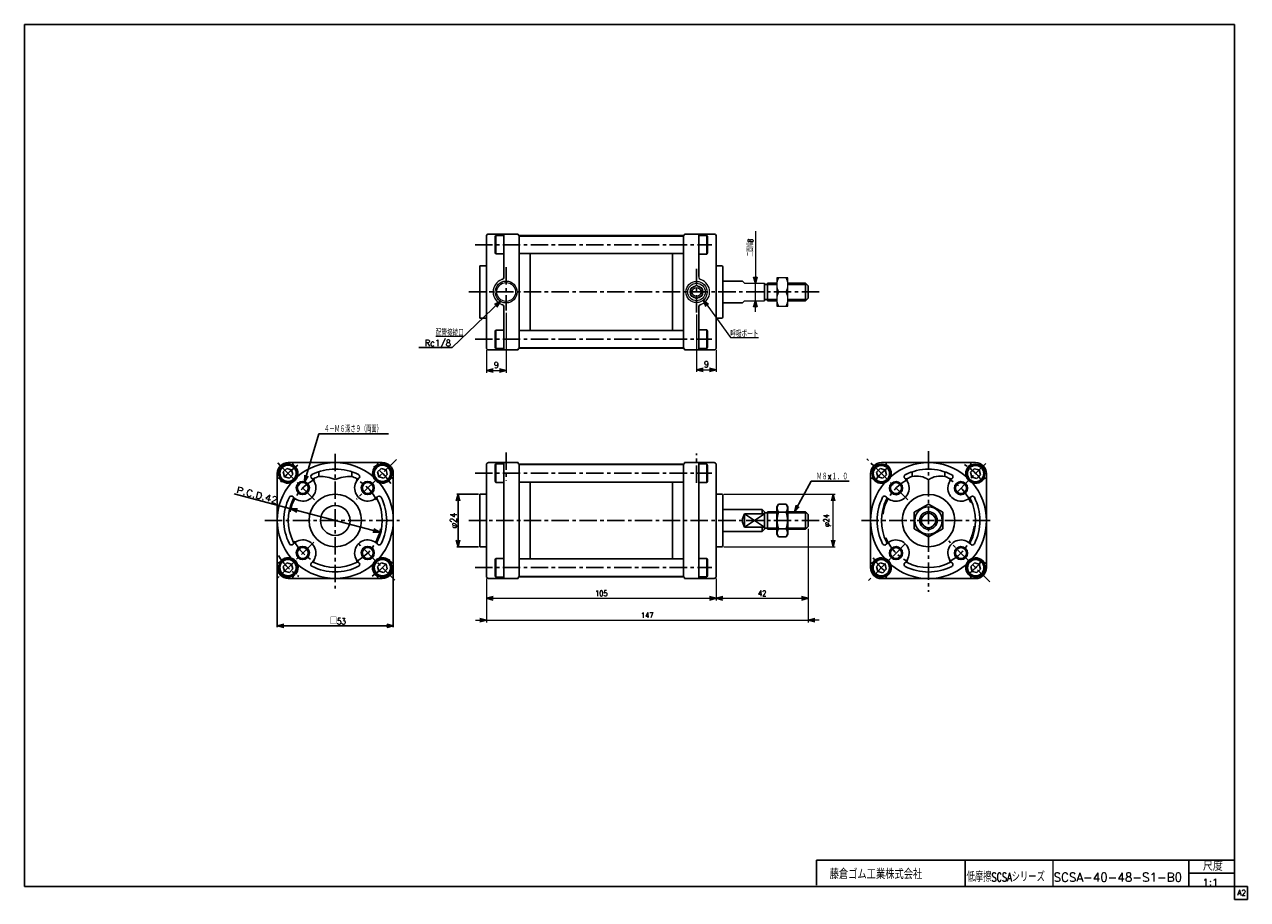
# Model space of a CAD drawing. Header units: millimetres. Extents: x -272 to 287, y -200 to 200.
import ezdxf
from ezdxf.enums import TextEntityAlignment as Align

# ---------------------------------------------------------------- set-up
doc = ezdxf.new("R2010")
doc.units = ezdxf.units.MM
doc.header["$LTSCALE"] = 0.25
doc.linetypes.add('CENTER', pattern=[50.8, 31.75, -6.35, 6.35, -6.35])
for name, color, linetype in [('Layer0001', 7, 'Continuous'), ('Layer0016', 7, 'Continuous'), ('ZUWAKU', 7, 'Continuous')]:
    doc.layers.add(name, color=color, linetype=linetype)
doc.styles.add('FdaStyle0', font='txt.shx', dxfattribs={"width": 0.8, "bigfont": 'bigfont'})
doc.dimstyles.new('DaDimRotatedStyle', dxfattribs={"dimtxt": 2.5, "dimasz": 3.000002, "dimexe": 1, "dimexo": 1, "dimgap": 1, "dimtad": 3, "dimdsep": 46, "dimtxsty": 'FdaStyle0', "dimblk1": 'OPEN30', "dimblk2": 'OPEN30', "dimsah": 1, "dimcen": 0.09, "dimclrd": 4, "dimclre": 4, "dimclrt": 4, "dimadec": 0, "dimazin": 2, "dimtfac": 1, "dimtdec": 4, "dimtmove": 0, "dimatfit": 0, "dimfxl": 1, "dimarcsym": 0})

# ---------------------------------------------------------------- blocks, each defined once
blk = doc.blocks.new('_OPEN30')
at = {"color": 0, "linetype": 'ByBlock', "lineweight": -2}
for p, q in [((-1, 0.267949), (0, 0)), ((0, 0), (-1, -0.267949)), ((0, 0), (-1, 0))]:
    blk.add_line(p, q, dxfattribs=at)
blk = doc.blocks.new('DC_GROUP_SCSA-40_1')
at = {"color": 4, "linetype": 'Continuous', "lineweight": 25}
for p, q in [((72.59, -19.22), (71.86, -20.48)), ((71.86, -32.98), (71.86, -20.48)), ((71.86, -32.98), (71.86, -20.48)), ((72.59, -19.22), (76.14, -19.22)), ((76.14, -19.22), (76.86, -20.48)), ((76.86, -32.98), (76.86, -20.48)), ((72.59, -22.98), (76.14, -22.98)), ((72.59, -34.24), (71.86, -32.98)), ((72.59, -30.48), (76.14, -30.48)), ((76.14, -34.24), (76.86, -32.98)), ((72.59, -34.24), (76.14, -34.24))]:
    blk.add_line(p, q, dxfattribs=at)
for centre, radius, start, end in [((75.33, -21.1), 3.32, 145.6111, 214.3889), ((73.4, -21.1), 3.32, 325.6111, 34.3889), ((84.43, -26.73), 12.42, 162.4111, 197.5889), ((64.3, -26.73), 12.42, 342.4111, 17.5889), ((75.33, -32.36), 3.32, 145.6111, 214.3889), ((73.4, -32.36), 3.32, 325.6111, 34.3889)]:
    blk.add_arc(centre, radius, start, end, dxfattribs=at)
blk = doc.blocks.new('DC_GROUP_SCSA-40_2')
at = {"color": 4, "linetype": 'Continuous', "lineweight": 25}
for p, q in [((141.18, -19.22), (134.68, -22.98)), ((147.68, -22.98), (141.18, -19.22)), ((134.68, -22.98), (134.68, -30.48)), ((147.68, -30.48), (147.68, -22.98)), ((134.68, -30.48), (141.18, -34.24)), ((141.18, -34.24), (147.68, -30.48))]:
    blk.add_line(p, q, dxfattribs=at)
for radius in [6.25, 3.3]:
    blk.add_circle((141.18, -26.73), radius, dxfattribs=at)
blk = doc.blocks.new('*D3')
at = {"color": 4, "linetype": 'Continuous', "lineweight": 13}
for p, q in [((-60.84, -53.23), (-60.84, -63.3)), ((44.16, -53.23), (44.16, -63.3)), ((-60.84, -62.3), (44.16, -62.3))]:
    blk.add_line(p, q, dxfattribs=at)
at = {"color": 4, "xscale": 3.000002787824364, "yscale": 2.999989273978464}
for p, rotation in [((-60.84, -62.3), 180), ((44.16, -62.3), 360)]:
    blk.add_blockref('_OPEN30', p, dxfattribs=dict(at, rotation=rotation))
at = {"color": 4, "insert": (-8.34, -61.3), "char_height": 2.5, "width": 10.625, "attachment_point": 8, "style": 'FdaStyle0'}
blk.add_mtext('\\T1.00;105', dxfattribs=at)
blk = doc.blocks.new('*D4')
at = {"color": 4, "linetype": 'Continuous', "lineweight": 13}
for p, q in [((86.16, -30.53), (86.16, -63.3)), ((44.16, -53.23), (44.16, -63.3)), ((44.16, -62.3), (86.16, -62.3))]:
    blk.add_line(p, q, dxfattribs=at)
at = {"color": 4, "xscale": 3.000002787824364, "yscale": 2.999989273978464}
for p, rotation in [((44.16, -62.3), 180), ((86.16, -62.3), 360)]:
    blk.add_blockref('_OPEN30', p, dxfattribs=dict(at, rotation=rotation))
at = {"color": 4, "insert": (65.16, -61.3), "char_height": 2.5, "width": 8.125, "attachment_point": 8, "style": 'FdaStyle0'}
blk.add_mtext('\\T1.00;42', dxfattribs=at)
blk = doc.blocks.new('DA_IMAGEDIMGROUP_1')
at = {"color": 4, "linetype": 'Continuous', "lineweight": 13}
for p, q in [((86.16, -30.53), (86.16, -73.3)), ((-60.84, -53.23), (-60.84, -73.3)), ((-65.84, -72.3), (-60.84, -72.3)), ((-60.84, -72.3), (86.16, -72.3)), ((91.16, -72.3), (86.16, -72.3))]:
    blk.add_line(p, q, dxfattribs=at)
at = {"color": 4, "xscale": 3.000002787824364, "yscale": 2.999989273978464}
for p, rotation in [((-60.84, -72.3), 360), ((86.16, -72.3), 180)]:
    blk.add_blockref('_OPEN30', p, dxfattribs=dict(at, rotation=rotation))
at = {"color": 4, "insert": (12.66, -71.3), "char_height": 2.5, "width": 10.625, "attachment_point": 8, "style": 'FdaStyle0'}
blk.add_mtext('\\T1.00;147', dxfattribs=at)
blk = doc.blocks.new('DC_GROUP_SCSA-40_3')
at = {"color": 4, "linetype": 'Continuous', "lineweight": 13}
for p, q in [((76.86, 84.22), (71.86, 84.22)), ((71.86, 84.22), (71.86, 71.22)), ((76.86, 71.22), (76.86, 84.22)), ((72.58, 77.72), (76.14, 77.72)), ((71.86, 71.22), (76.86, 71.22))]:
    blk.add_line(p, q, dxfattribs=at)
for centre, start, end in [((79.5, 80.97), 154.8262, 205.1738), ((69.23, 80.97), 334.8262, 25.1738), ((79.5, 74.47), 154.8262, 205.1738), ((69.23, 74.47), 334.8262, 25.1738)]:
    blk.add_arc(centre, 7.64, start, end, dxfattribs=at)
blk = doc.blocks.new('*D7')
at = {"color": 4, "linetype": 'Continuous', "lineweight": 13}
for p, q in [((47.66, -14.73), (98.6, -14.73)), ((97.6, -38.73), (97.6, -14.73)), ((47.66, -38.73), (98.6, -38.73))]:
    blk.add_line(p, q, dxfattribs=at)
at = {"color": 4, "xscale": 3.000002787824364, "yscale": 2.999989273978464}
for p, rotation in [((97.6, -14.73), 90), ((97.6, -38.73), 270)]:
    blk.add_blockref('_OPEN30', p, dxfattribs=dict(at, rotation=rotation))
at = {"color": 4, "insert": (96.6, -26.73), "char_height": 2.5, "width": 10.625, "attachment_point": 8, "rotation": 90, "style": 'FdaStyle0'}
blk.add_mtext('\\T1.00;φ24', dxfattribs=at)
blk = doc.blocks.new('DC_GROUP_SCSA-40_4')
at = {"color": 4, "linetype": 'Continuous', "lineweight": 13}
for p, q in [((38.3, 74), (50.65, 56.95)), ((50.65, 56.95), (63.45, 56.95))]:
    blk.add_line(p, q, dxfattribs=at)
at = {"color": 4, "xscale": 3.000002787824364, "yscale": 2.999989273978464, "rotation": 125.9375514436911}
blk.add_blockref('_OPEN30', (38.3, 74), dxfattribs=at)
at = {"color": 4, "style": 'FdaStyle0', "width": 0.680851}
blk.add_text('呼吸ポート', height=3, dxfattribs=at).set_placement((50.65, 56.95), (63.45, 56.95), align=Align.FIT)
blk = doc.blocks.new('DC_GROUP_SCSA-40_5')
at = {"color": 4, "linetype": 'Continuous', "lineweight": 13}
for p, q in [((-54.47, 73.46), (-76.53, 52.3)), ((-71.21, 57.41), (-84.01, 57.41))]:
    blk.add_line(p, q, dxfattribs=at)
at = {"color": 4, "xscale": 3.000002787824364, "yscale": 2.999989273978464, "rotation": 43.81347749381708}
blk.add_blockref('_OPEN30', (-54.47, 73.46), dxfattribs=at)
at = {"color": 4, "style": 'FdaStyle0', "width": 0.680851}
blk.add_text('配管接続口', height=3, dxfattribs=at).set_placement((-84.01, 57.41), (-71.21, 57.41), align=Align.FIT)
blk = doc.blocks.new('*D10')
at = {"color": 4, "linetype": 'Continuous', "lineweight": 13}
for p, q in [((-51.84, 68.24), (-51.84, 40.83)), ((-60.84, 51.22), (-60.84, 40.83)), ((-60.84, 41.83), (-51.84, 41.83))]:
    blk.add_line(p, q, dxfattribs=at)
at = {"color": 4, "xscale": 3.000002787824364, "yscale": 2.999989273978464}
for p, rotation in [((-60.84, 41.83), 180), ((-51.84, 41.83), 360)]:
    blk.add_blockref('_OPEN30', p, dxfattribs=dict(at, rotation=rotation))
at = {"color": 4, "insert": (-56.34, 42.83), "char_height": 3, "width": 6.75, "attachment_point": 8, "style": 'FdaStyle0'}
blk.add_mtext('\\T1.00;9', dxfattribs=at)
blk = doc.blocks.new('*D11')
at = {"color": 4, "linetype": 'Continuous', "lineweight": 13}
for p, q in [((35.16, 67.37), (35.16, 41.16)), ((44.16, 51.22), (44.16, 41.16)), ((35.16, 42.16), (44.16, 42.16))]:
    blk.add_line(p, q, dxfattribs=at)
at = {"color": 4, "xscale": 3.000002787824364, "yscale": 2.999989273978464}
for p, rotation in [((35.16, 42.16), 180), ((44.16, 42.16), 360)]:
    blk.add_blockref('_OPEN30', p, dxfattribs=dict(at, rotation=rotation))
at = {"color": 4, "insert": (39.66, 43.16), "char_height": 3, "width": 6.75, "attachment_point": 8, "style": 'FdaStyle0'}
blk.add_mtext('\\T1.00;9', dxfattribs=at)

msp = doc.modelspace()

# ---------------------------------------------------------------- linework, layer by layer
at = {"color": 4, "linetype": 'Continuous', "lineweight": 25}
for p, q in [((-56.838, 103.079), (-56.538, 103.599)), ((-56.838, 95.618), (-56.838, 103.079)), ((-56.538, 95.099), (-56.538, 103.599)), ((-52.838, 103.599), (-56.538, 103.599)), ((-52.838, 104.215), (-52.838, 84.786)), ((-45.838, 77.715), (-45.838, 103.468)), ((-45.738, 103.282), (-45.838, 103.182)), ((-45.838, 103.182), (-45.838, 95.382)), ((-45.738, 103.282), (29.062, 103.282)), ((-40.838, 103.282), (-40.838, 103.465)), ((-40.838, 103.465), (24.162, 103.465)), ((24.162, 103.282), (24.162, 103.465)), ((29.162, 103.182), (29.062, 103.282)), ((29.162, 103.468), (29.162, 95.382)), ((29.162, 77.715), (29.162, 103.282)), ((36.162, 84.786), (36.162, 104.215)), ((36.162, 103.532), (39.862, 103.532)), ((40.162, 103.012), (39.862, 103.532)), ((39.862, 95.032), (39.862, 103.532)), ((40.162, 95.551), (40.162, 103.012)), ((-56.538, 95.099), (-56.838, 95.618)), ((-52.838, 95.099), (-56.538, 95.099)), ((-45.738, 95.282), (-45.838, 95.382)), ((-45.738, 95.282), (29.062, 95.282)), ((-40.838, 77.715), (-40.838, 95.282)), ((24.162, 77.715), (24.162, 95.282)), ((29.062, 95.282), (29.162, 95.382)), ((36.162, 95.032), (39.862, 95.032)), ((39.862, 95.032), (40.162, 95.551)), ((47.162, 82.715), (56.162, 82.715)), ((66.162, 77.715), (66.162, 81.715)), ((66.162, 81.165), (67.662, 81.165)), ((67.662, 81.715), (71.862, 81.715)), ((67.662, 81.715), (67.662, 73.715)), ((67.662, 81.165), (71.862, 81.165)), ((76.862, 81.715), (84.962, 81.715)), ((76.862, 81.165), (85.512, 81.165)), ((84.962, 81.715), (86.162, 80.515)), ((84.962, 81.715), (84.962, 73.715)), ((86.162, 80.515), (86.162, 74.915)), ((-45.838, 77.715), (-45.838, 51.963)), ((-40.838, 77.715), (-40.838, 60.148)), ((24.162, 77.715), (24.162, 60.148)), ((29.162, 77.715), (29.162, 52.148)), ((47.162, 72.715), (56.162, 72.715)), ((66.162, 77.715), (66.162, 73.715)), ((66.162, 74.265), (67.662, 74.265)), ((67.662, 74.265), (71.862, 74.265)), ((67.662, 73.715), (71.862, 73.715)), ((76.862, 74.265), (85.512, 74.265)), ((76.862, 73.715), (84.962, 73.715)), ((84.962, 73.715), (86.162, 74.915)), ((-52.838, 70.644), (-52.838, 51.215)), ((36.162, 70.644), (36.162, 51.215)), ((-56.538, 60.332), (-56.838, 59.812)), ((-56.838, 59.812), (-56.838, 52.351)), ((-56.538, 60.332), (-56.538, 51.832)), ((-52.838, 60.332), (-56.538, 60.332)), ((-45.738, 60.148), (-45.838, 60.048)), ((-45.838, 52.248), (-45.838, 60.048)), ((-45.738, 60.148), (29.062, 60.148)), ((29.062, 60.148), (29.162, 60.048)), ((29.162, 51.963), (29.162, 60.048)), ((36.162, 60.398), (39.862, 60.398)), ((39.862, 60.398), (39.862, 51.898)), ((39.862, 60.398), (40.162, 59.879)), ((40.162, 59.879), (40.162, 52.418)), ((-91.701, 52.297), (-76.535, 52.297)), ((-56.838, 52.351), (-56.538, 51.832)), ((-52.838, 51.832), (-56.538, 51.832)), ((-45.738, 52.148), (-45.838, 52.248)), ((-45.738, 52.148), (29.062, 52.148)), ((-40.838, 52.148), (-40.838, 51.965)), ((-40.838, 51.965), (24.162, 51.965)), ((24.162, 52.148), (24.162, 51.965)), ((29.162, 52.248), (29.062, 52.148)), ((36.162, 51.898), (39.862, 51.898)), ((40.162, 52.418), (39.862, 51.898)), ((-143.981, -9.124), (-137.439, 12.9)), ((-137.439, 12.9), (-105.639, 12.9)), ((-152.115, -2.933), (-153.748, -4.566)), ((-153.748, -4.566), (-153.15, -6.797)), ((-149.884, -3.531), (-152.115, -2.933)), ((-149.286, -5.761), (-149.884, -3.531)), ((-108.981, -2.933), (-110.614, -4.566)), ((-110.614, -4.566), (-110.017, -6.797)), ((-106.751, -3.531), (-108.981, -2.933)), ((-106.153, -5.761), (-106.751, -3.531)), ((-56.838, -1.367), (-56.538, -0.847)), ((-56.838, -8.827), (-56.838, -1.367)), ((-56.538, -9.347), (-56.538, -0.847)), ((-52.838, -0.847), (-56.538, -0.847)), ((-52.838, -26.73), (-52.838, -0.23)), ((-45.838, -26.73), (-45.838, -0.978)), ((-45.738, -1.164), (-45.838, -1.264)), ((-45.838, -1.264), (-45.838, -9.064)), ((-45.738, -1.164), (29.062, -1.164)), ((-40.838, -1.164), (-40.838, -0.98)), ((-40.838, -0.98), (24.162, -0.98)), ((24.162, -1.164), (24.162, -0.98)), ((29.162, -1.264), (29.062, -1.164)), ((29.162, -0.978), (29.162, -9.064)), ((29.162, -26.73), (29.162, -1.164)), ((36.162, -26.73), (36.162, -0.23)), ((36.162, -0.914), (39.862, -0.914)), ((39.862, -9.414), (39.862, -0.914)), ((40.162, -8.894), (40.162, -1.433)), ((119.112, -2.984), (117.479, -4.617)), ((117.479, -4.617), (118.076, -6.847)), ((121.342, -3.581), (119.112, -2.984)), ((121.94, -5.812), (121.342, -3.581)), ((162.084, -3.05), (160.451, -4.683)), ((160.451, -4.683), (161.049, -6.914)), ((164.315, -3.648), (162.084, -3.05)), ((164.913, -5.879), (164.315, -3.648)), ((-153.15, -6.797), (-150.919, -7.394)), ((-150.919, -7.394), (-149.286, -5.761)), ((-110.017, -6.797), (-107.786, -7.394)), ((-107.786, -7.394), (-106.153, -5.761)), ((-56.538, -9.347), (-56.838, -8.827)), ((-52.838, -9.347), (-56.538, -9.347)), ((-45.738, -9.164), (-45.838, -9.064)), ((-45.738, -9.164), (29.062, -9.164)), ((-40.838, -26.73), (-40.838, -9.164)), ((24.162, -26.73), (24.162, -9.164)), ((29.062, -9.164), (29.162, -9.064)), ((36.162, -9.414), (39.862, -9.414)), ((39.862, -9.414), (40.162, -8.894)), ((79.907, -22.73), (87.595, -8.811)), ((87.595, -8.811), (104.995, -8.811)), ((118.076, -6.847), (120.307, -7.445)), ((120.307, -7.445), (121.94, -5.812)), ((161.049, -6.914), (163.28, -7.512)), ((163.28, -7.512), (164.913, -5.879)), ((-150.253, -21.365), (-176.085, -14.539)), ((-64.438, -14.73), (-74.438, -14.73)), ((-73.838, -14.73), (-73.838, -38.73)), ((-150.253, -21.365), (-109.647, -32.096)), ((47.162, -21.73), (65.162, -21.73)), ((65.162, -21.73), (66.162, -22.73)), ((65.162, -21.73), (65.162, -23.73)), ((-52.838, -26.73), (-52.838, -53.23)), ((-45.838, -26.73), (-45.838, -52.483)), ((-40.838, -26.73), (-40.838, -44.297)), ((24.162, -26.73), (24.162, -44.297)), ((29.162, -26.73), (29.162, -52.297)), ((36.162, -26.73), (36.162, -53.23)), ((57.162, -26.73), (57.162, -23.73)), ((57.162, -23.73), (66.162, -23.73)), ((57.162, -23.73), (66.162, -29.73)), ((57.162, -29.73), (66.162, -23.73)), ((57.162, -26.73), (57.162, -29.73)), ((66.162, -26.73), (66.162, -22.73)), ((66.162, -23.28), (67.662, -23.28)), ((66.162, -26.73), (66.162, -30.73)), ((67.662, -22.73), (71.862, -22.73)), ((67.662, -22.73), (67.662, -30.73)), ((67.662, -23.28), (71.862, -23.28)), ((76.862, -22.73), (84.962, -22.73)), ((76.862, -23.28), (85.512, -23.28)), ((84.962, -22.73), (86.162, -23.93)), ((84.962, -22.73), (84.962, -30.73)), ((86.162, -23.93), (86.162, -29.53)), ((47.162, -31.73), (65.162, -31.73)), ((57.162, -29.73), (66.162, -29.73)), ((65.162, -29.73), (65.162, -31.73)), ((66.162, -30.73), (65.162, -31.73)), ((66.162, -30.18), (67.662, -30.18)), ((67.662, -30.18), (71.862, -30.18)), ((67.662, -30.73), (71.862, -30.73)), ((76.862, -30.18), (85.512, -30.18)), ((76.862, -30.73), (84.962, -30.73)), ((84.962, -30.73), (86.162, -29.53)), ((-64.438, -38.73), (-74.438, -38.73)), ((-56.538, -44.114), (-56.838, -44.634)), ((-56.838, -44.634), (-56.838, -52.094)), ((-56.538, -44.114), (-56.538, -52.614)), ((-52.838, -44.114), (-56.538, -44.114)), ((-45.738, -44.297), (-45.838, -44.397)), ((-45.838, -52.197), (-45.838, -44.397)), ((-45.738, -44.297), (29.062, -44.297)), ((29.062, -44.297), (29.162, -44.397)), ((29.162, -52.483), (29.162, -44.397)), ((36.162, -44.047), (39.862, -44.047)), ((39.862, -44.047), (39.862, -52.547)), ((39.862, -44.047), (40.162, -44.567)), ((40.162, -44.567), (40.162, -52.028)), ((-156.45, -48.83), (-156.45, -75.514)), ((-152.115, -46.066), (-153.748, -47.699)), ((-153.748, -47.699), (-153.15, -49.93)), ((-153.15, -49.93), (-150.919, -50.528)), ((-149.884, -46.664), (-152.115, -46.066)), ((-150.919, -50.528), (-149.286, -48.895)), ((-149.286, -48.895), (-149.884, -46.664)), ((-108.981, -46.066), (-110.614, -47.699)), ((-110.614, -47.699), (-110.017, -49.93)), ((-110.017, -49.93), (-107.786, -50.528)), ((-106.751, -46.664), (-108.981, -46.066)), ((-107.786, -50.528), (-106.153, -48.895)), ((-106.153, -48.895), (-106.751, -46.664)), ((-103.45, -48.83), (-103.45, -75.514)), ((119.084, -46.145), (117.451, -47.778)), ((117.451, -47.778), (118.049, -50.009)), ((118.049, -50.009), (120.28, -50.606)), ((121.315, -46.743), (119.084, -46.145)), ((120.28, -50.606), (121.913, -48.973)), ((121.913, -48.973), (121.315, -46.743)), ((162.151, -46.117), (160.518, -47.75)), ((160.518, -47.75), (161.116, -49.981)), ((161.116, -49.981), (163.346, -50.579)), ((164.382, -46.715), (162.151, -46.117)), ((163.346, -50.579), (164.979, -48.946)), ((164.979, -48.946), (164.382, -46.715)), ((-56.838, -52.094), (-56.538, -52.614)), ((-52.838, -52.614), (-56.538, -52.614)), ((-45.738, -52.297), (-45.838, -52.197)), ((-45.738, -52.297), (29.062, -52.297)), ((-40.838, -52.297), (-40.838, -52.48)), ((-40.838, -52.48), (24.162, -52.48)), ((24.162, -52.297), (24.162, -52.48)), ((29.162, -52.197), (29.062, -52.297)), ((36.162, -52.547), (39.862, -52.547)), ((40.162, -52.028), (39.862, -52.547)), ((-156.45, -74.914), (-103.45, -74.914))]:
    msp.add_line(p, q, dxfattribs=at)
at = {"color": 4, "linetype": 'Continuous', "lineweight": 13}
for p, q in [((62.05, 105.455), (62.05, 81.715)), ((57.162, 81.715), (56.162, 82.715)), ((57.162, 81.715), (66.162, 81.715)), ((62.05, 73.715), (62.05, 81.715)), ((71.862, 81.715), (71.862, 73.715)), ((56.162, 72.715), (57.162, 73.715)), ((57.162, 73.715), (66.162, 73.715)), ((62.05, 68.715), (62.05, 73.715)), ((39.862, -0.914), (40.162, -1.433))]:
    msp.add_line(p, q, dxfattribs=at)
at = {"color": 4, "linetype": 'CENTER', "lineweight": 25}
for p, q in [((-66.018, 99.282), (42.162, 99.282)), ((-51.838, 89), (-51.838, 69.244)), ((35.162, 68.366), (35.162, 88.328)), ((91.162, 77.715), (-68.838, 77.715)), ((-66.018, 56.148), (42.162, 56.148)), ((-51.838, 4.31), (-51.838, -8.564)), ((35.162, -9.528), (35.162, 3.845)), ((141.182, 4.934), (141.182, -59.406)), ((-66.018, -5.164), (42.162, -5.164)), ((153.91, -14.053), (167.331, -0.632)), ((-162.114, -26.73), (-100.611, -26.73)), ((91.162, -26.73), (-68.838, -26.73)), ((110.581, -26.73), (170.22, -26.73)), ((-66.018, -48.297), (42.162, -48.297))]:
    msp.add_line(p, q, dxfattribs=at)
at = {"color": 4, "linetype": 'Continuous', "lineweight": 13}
for radius in [5, 4.298]:
    msp.add_circle((-51.838, 77.715), radius, dxfattribs=at)
at = {"color": 4, "linetype": 'Continuous', "lineweight": 25}
for centre, radius in [((-151.517, -5.164), 4.25), ((-151.517, -5.164), 3.73), ((-108.384, -5.164), 4.25), ((-108.384, -5.164), 3.73), ((119.682, -5.281), 4.25), ((119.682, -5.281), 3.73), ((162.682, -5.281), 4.25), ((162.682, -5.281), 3.73), ((141.182, -26.73), 4), ((-151.517, -48.297), 4.25), ((-151.517, -48.297), 3.73), ((-108.384, -48.297), 4.25), ((-108.384, -48.297), 3.73), ((119.615, -48.348), 4.25), ((119.615, -48.348), 3.73), ((162.749, -48.348), 4.25), ((162.749, -48.348), 3.73)]:
    msp.add_circle(centre, radius, dxfattribs=at)
for centre, radius, start, end in [((-54.338, 84.786), 1.5, 289.47122, 0), ((-54.338, 70.644), 1.5, 0, 70.52878), ((37.662, 70.644), 1.5, 109.47122, 180), ((-137.45, -26.581), 20, 67.97569, 90), ((-122.45, -26.581), 20, 90, 112.02431), ((135.667, -16.433), 10, 56.52808, 101.44761), ((146.697, -16.433), 10, 78.55239, 123.47192), ((61.162, -26.73), 5, 143.1301, 216.8699)]:
    msp.add_arc(centre, radius, start, end, dxfattribs=at)
at = {"color": 4, "linetype": 'Continuous', "lineweight": 13}
for centre, radius, start, end in [((37.662, 84.786), 1.5, 180, 250.52878), ((-51.838, 77.715), 6, 109.47122, 250.52878), ((35.162, 77.715), 6, 289.47122, 70.52878)]:
    msp.add_arc(centre, radius, start, end, dxfattribs=at)
at = {"color": 4, "linetype": 'CENTER', "lineweight": 25}
msp.add_arc((-129.95, -26.73), 30.5, 211.79795, 237.02351, dxfattribs=at)
at = {"layer": 'Layer0001', "color": 4, "linetype": 'Continuous', "lineweight": 25}
for p, q in [((-60.838, 103.215), (-60.838, 89.715)), ((-60.838, 77.715), (-60.838, 103.215)), ((-59.838, 104.215), (-46.288, 104.215)), ((-59.838, 104.215), (-46.288, 104.215)), ((-46.288, 103.965), (-46.288, 104.215)), ((-45.788, 103.465), (-40.838, 103.465)), ((24.162, 103.282), (24.162, 103.465)), ((29.112, 103.465), (24.162, 103.465)), ((43.162, 104.215), (29.612, 104.215)), ((43.162, 104.215), (29.612, 104.215)), ((29.612, 103.965), (29.612, 104.215)), ((44.162, 103.215), (44.162, 89.715)), ((44.162, 77.715), (44.162, 103.215)), ((-40.838, 77.715), (-40.838, 95.282)), ((24.162, 77.715), (24.162, 95.282)), ((-63.838, 89.715), (-63.838, 65.715)), ((-63.838, 89.715), (-60.838, 89.715)), ((-63.838, 89.715), (-60.838, 89.715)), ((46.662, 89.715), (44.162, 89.715)), ((47.162, 77.715), (47.162, 89.215)), ((-60.838, 77.715), (-60.838, 52.215)), ((-40.838, 77.715), (-40.838, 60.148)), ((24.162, 77.715), (24.162, 60.148)), ((44.162, 77.715), (44.162, 52.215)), ((47.162, 77.715), (47.162, 66.215)), ((-63.838, 65.715), (-60.838, 65.715)), ((46.662, 65.715), (44.162, 65.715)), ((-59.838, 51.215), (-46.288, 51.215)), ((-46.288, 51.465), (-46.288, 51.215)), ((-45.788, 51.965), (-40.838, 51.965)), ((24.162, 52.148), (24.162, 51.965)), ((29.112, 51.965), (24.162, 51.965)), ((29.612, 51.465), (29.612, 51.215)), ((43.162, 51.215), (29.612, 51.215)), ((-156.45, -5.23), (-156.45, -48.23)), ((-151.45, -0.23), (-108.45, -0.23)), ((-149.233, -1.084), (-148.099, -2.218)), ((-137.45, -4.459), (-137.45, -6.581)), ((-122.45, -4.459), (-122.45, -6.581)), ((-111.802, -2.218), (-110.668, -1.084)), ((-103.45, -5.23), (-103.45, -48.23)), ((-60.838, -1.23), (-60.838, -14.73)), ((-60.838, -26.73), (-60.838, -1.23)), ((-59.838, -0.23), (-46.288, -0.23)), ((-59.838, -0.23), (-46.288, -0.23)), ((-46.288, -0.48), (-46.288, -0.23)), ((-45.788, -0.98), (-40.838, -0.98)), ((24.162, -1.164), (24.162, -0.98)), ((29.112, -0.98), (24.162, -0.98)), ((43.162, -0.23), (29.612, -0.23)), ((43.162, -0.23), (29.612, -0.23)), ((29.612, -0.48), (29.612, -0.23)), ((44.162, -1.23), (44.162, -14.73)), ((44.162, -26.73), (44.162, -1.23)), ((114.682, -5.281), (114.682, -48.281)), ((119.682, -0.281), (162.682, -0.281)), ((121.899, -1.135), (123.033, -2.268)), ((133.682, -4.51), (133.682, -6.632)), ((148.682, -4.51), (148.682, -6.632)), ((159.331, -2.268), (160.464, -1.135)), ((167.682, -5.281), (167.682, -48.281)), ((-155.597, -7.448), (-154.464, -8.58)), ((-105.438, -8.582), (-104.304, -7.448)), ((-40.838, -26.73), (-40.838, -9.164)), ((24.162, -26.73), (24.162, -9.164)), ((115.535, -7.499), (116.668, -8.631)), ((165.695, -8.632), (166.828, -7.499)), ((-63.838, -14.73), (-63.838, -38.73)), ((-63.838, -14.73), (-60.838, -14.73)), ((-63.838, -14.73), (-60.838, -14.73)), ((46.662, -14.73), (44.162, -14.73)), ((47.162, -26.73), (47.162, -15.23)), ((-60.838, -26.73), (-60.838, -52.23)), ((-40.838, -26.73), (-40.838, -44.297)), ((24.162, -26.73), (24.162, -44.297)), ((44.162, -26.73), (44.162, -52.23)), ((47.162, -26.73), (47.162, -38.23)), ((-63.838, -38.73), (-60.838, -38.73)), ((46.662, -38.73), (44.162, -38.73)), ((-155.597, -46.013), (-154.463, -44.879)), ((-105.438, -44.879), (-104.304, -46.013)), ((115.535, -46.064), (116.669, -44.93)), ((165.695, -44.93), (166.828, -46.064)), ((-151.45, -53.23), (-108.45, -53.23)), ((-149.233, -52.377), (-148.247, -51.391)), ((-111.802, -51.243), (-110.668, -52.377)), ((-59.838, -53.23), (-46.288, -53.23)), ((-46.288, -52.98), (-46.288, -53.23)), ((-45.788, -52.48), (-40.838, -52.48)), ((24.162, -52.297), (24.162, -52.48)), ((29.112, -52.48), (24.162, -52.48)), ((29.612, -52.98), (29.612, -53.23)), ((43.162, -53.23), (29.612, -53.23)), ((119.682, -53.281), (162.682, -53.281)), ((121.899, -52.428), (122.885, -51.442)), ((159.331, -51.294), (160.464, -52.428))]:
    msp.add_line(p, q, dxfattribs=at)
at = {"layer": 'Layer0001', "color": 4, "linetype": 'CENTER', "lineweight": 25}
for p, q in [((-139.431, -17.25), (-156.965, 0.284)), ((-129.95, 3.77), (-129.95, -57.892)), ((-102.021, 1.199), (-120.251, -17.031)), ((131.701, -17.3), (112.96, 1.441)), ((-139.813, -36.593), (-157.198, -53.978)), ((-102.672, -54.009), (-120.624, -36.056)), ((130.575, -37.388), (113.79, -54.173)), ((169.234, -54.834), (150.508, -36.107))]:
    msp.add_line(p, q, dxfattribs=at)
at = {"layer": 'Layer0001', "color": 4, "linetype": 'Continuous', "lineweight": 25}
for centre, radius in [((-144.8, -11.881), 3), ((-144.8, -11.881), 2.5), ((-115.101, -11.881), 3), ((-115.101, -11.881), 2.5), ((126.333, -11.932), 3), ((126.333, -11.932), 2.5), ((156.031, -11.932), 3), ((156.031, -11.932), 2.5), ((-129.95, -26.73), 12), ((141.182, -26.781), 12), ((-129.95, -26.73), 6.8), ((-144.8, -41.58), 3), ((-144.8, -41.58), 2.5), ((-115.101, -41.58), 3), ((-115.101, -41.58), 2.5), ((126.333, -41.63), 3), ((156.031, -41.63), 3), ((126.333, -41.63), 2.5), ((156.031, -41.63), 2.5)]:
    msp.add_circle(centre, radius, dxfattribs=at)
for centre, radius, start, end in [((-59.838, 103.215), 1, 90, 180), ((-59.838, 103.215), 1, 90, 180), ((-45.788, 103.965), 0.5, 180, 270), ((29.112, 103.965), 0.5, 270, 0), ((43.162, 103.215), 1, 0, 90), ((43.162, 103.215), 1, 0, 90), ((46.662, 89.215), 0.5, 0, 90), ((46.662, 66.215), 0.5, 270, 0), ((-59.838, 52.215), 1, 180, 270), ((-45.788, 51.465), 0.5, 90, 180), ((29.112, 51.465), 0.5, 0, 90), ((43.162, 52.215), 1, 270, 0), ((-151.45, -5.23), 5, 90, 180), ((-151.517, -5.164), 4.5, 229.23058, 40.76942), ((-148.879, -0.73), 0.5, 90, 225), ((-129.95, -26.73), 26.5, 49.15565, 130.84435), ((-129.95, -26.73), 23.5, 63.09753, 116.90247), ((-108.384, -5.164), 4.5, 139.24222, 310.76942), ((-111.021, -0.73), 0.5, 315, 90), ((-108.45, -5.23), 5, 0, 90), ((-59.838, -1.23), 1, 90, 180), ((-59.838, -1.23), 1, 90, 180), ((-45.788, -0.48), 0.5, 180, 270), ((29.112, -0.48), 0.5, 270, 0), ((43.162, -1.23), 1, 0, 90), ((43.162, -1.23), 1, 0, 90), ((119.682, -5.281), 5, 90, 180), ((119.615, -5.214), 4.5, 229.23058, 40.76942), ((122.253, -0.781), 0.5, 90, 225), ((141.182, -26.781), 26.5, 49.15565, 130.84435), ((141.182, -26.781), 23.5, 63.09753, 116.90247), ((162.749, -5.214), 4.5, 139.24222, 310.76942), ((160.111, -0.781), 0.5, 315, 90), ((162.682, -5.281), 5, 0, 90), ((-155.95, -7.801), 0.5, 45, 180), ((-129.95, -26.73), 26.5, 139.15565, 220.48704), ((-144.8, -11.881), 6, 221.83153, 49.67269), ((-140.131, -6.665), 1, 107.28383, 304.19713), ((-129.95, -26.73), 21.5, 110.41621, 116.90247), ((-129.95, -26.73), 21.5, 63.09753, 69.58379), ((-115.101, -11.881), 6, 131.83153, 319.01513), ((-119.77, -6.665), 1, 243.09753, 63.09753), ((-129.95, -26.73), 26.5, 319.51296, 40.84435), ((-103.95, -7.801), 0.5, 0, 135), ((115.182, -7.852), 0.5, 45, 180), ((141.182, -26.781), 26.5, 139.15565, 220.48704), ((126.333, -11.932), 6, 221.83153, 49.67269), ((131.001, -6.716), 1, 107.28383, 304.19713), ((141.182, -26.781), 21.5, 110.41621, 116.90247), ((141.182, -26.781), 21.5, 63.09753, 69.58379), ((156.031, -11.932), 6, 131.83153, 319.01513), ((151.362, -6.716), 1, 243.09753, 63.09753), ((141.182, -26.781), 26.5, 319.51296, 40.84435), ((167.182, -7.852), 0.5, 0, 135), ((-129.95, -26.73), 23.5, 153.09753, 206.90247), ((-150.015, -16.55), 1, 333.09753, 153.09753), ((-109.885, -16.55), 1, 26.90247, 217.5756), ((-129.95, -26.73), 23.5, 333.09753, 26.90247), ((46.662, -15.23), 0.5, 0, 90), ((141.182, -26.781), 23.5, 153.09753, 206.90247), ((121.117, -16.601), 1, 333.09753, 153.09753), ((161.247, -16.601), 1, 26.90247, 217.5756), ((141.182, -26.781), 23.5, 333.09753, 26.90247), ((-129.95, -26.73), 21.5, 153.09753, 206.90247), ((-129.95, -26.73), 21.5, 333.09753, 26.90247), ((141.182, -26.781), 21.5, 153.09753, 206.90247), ((141.182, -26.781), 21.5, 333.09753, 26.90247), ((-150.015, -36.911), 1, 206.90247, 26.90247), ((-144.8, -41.58), 6, 311.83153, 138.16847), ((-115.101, -41.58), 6, 41.83153, 228.16847), ((-109.885, -36.911), 1, 153.09753, 333.09753), ((46.662, -38.23), 0.5, 270, 0), ((121.117, -36.962), 1, 206.90247, 26.90247), ((126.333, -41.63), 6, 311.83153, 138.16847), ((156.031, -41.63), 6, 41.83153, 228.16847), ((161.247, -36.962), 1, 153.09753, 333.09753), ((-151.45, -48.23), 4.5, 318.03737, 131.95492), ((-108.45, -48.23), 4.5, 48.03737, 221.96263), ((119.682, -48.281), 4.5, 318.03737, 131.95492), ((162.682, -48.281), 4.5, 48.03737, 221.96263), ((-155.95, -45.659), 0.5, 180, 315), ((-151.45, -48.23), 5, 180, 270), ((-129.95, -26.73), 26.5, 229.51296, 310.48704), ((-140.131, -46.795), 1, 63.09753, 243.09753), ((-129.95, -26.73), 23.5, 243.09753, 296.90247), ((-129.95, -26.73), 21.5, 243.09753, 296.90247), ((-119.77, -46.795), 1, 296.90247, 116.90247), ((-108.45, -48.23), 5, 270, 0), ((-103.95, -45.659), 0.5, 225, 0), ((115.182, -45.71), 0.5, 180, 315), ((119.682, -48.281), 5, 180, 270), ((141.182, -26.781), 26.5, 229.51296, 310.48704), ((131.001, -46.846), 1, 63.09753, 243.09753), ((141.182, -26.781), 23.5, 243.09753, 296.90247), ((141.182, -26.781), 21.5, 243.09753, 296.90247), ((151.362, -46.846), 1, 296.90247, 116.90247), ((162.682, -48.281), 5, 270, 0), ((167.182, -45.71), 0.5, 225, 0), ((-148.879, -52.73), 0.5, 135, 270), ((-111.021, -52.73), 0.5, 270, 45), ((-59.838, -52.23), 1, 180, 270), ((-45.788, -52.98), 0.5, 90, 180), ((29.112, -52.98), 0.5, 0, 90), ((43.162, -52.23), 1, 270, 0), ((122.253, -52.781), 0.5, 135, 270), ((160.111, -52.781), 0.5, 270, 45)]:
    msp.add_arc(centre, radius, start, end, dxfattribs=at)
at = {"layer": 'Layer0001', "color": 4, "linetype": 'CENTER', "lineweight": 25}
for centre, radius, start, end in [((-129.95, -26.73), 30.5, 123.99585, 146.24456), ((-129.95, -26.73), 30.5, 33.48608, 57.18122), ((141.182, -26.781), 30.5, 126.60707, 143.48394), ((141.182, -26.781), 30.5, 36.51555, 60.32556), ((-129.95, -26.73), 21, 116.49484, 169.18501), ((-129.95, -26.73), 21, 26.90247, 63.09753), ((141.182, -26.781), 21, 116.56423, 171.81573), ((141.182, -26.781), 21, 23.04299, 63.09753), ((-129.95, -26.73), 21, 296.90247, 349.45869), ((141.182, -26.781), 21, 296.90247, 356.08534), ((-129.95, -26.73), 21, 206.90247, 243.09753), ((141.182, -26.781), 21, 202.25226, 243.09753), ((-129.95, -26.73), 30.5, 303.59198, 326.49928), ((141.182, -26.781), 30.5, 213.8756, 233.47244), ((141.182, -26.781), 30.5, 306.51555, 323.48445)]:
    msp.add_arc(centre, radius, start, end, dxfattribs=at)
at = {"layer": 'Layer0016', "color": 4, "linetype": 'Continuous', "lineweight": 13}
for p, q in [((35.162, 80.665), (32.607, 79.19)), ((32.607, 79.19), (32.607, 76.24)), ((37.717, 79.19), (35.162, 80.665)), ((37.717, 76.24), (37.717, 79.19)), ((32.607, 76.24), (35.162, 74.765)), ((35.162, 74.765), (37.717, 76.24))]:
    msp.add_line(p, q, dxfattribs=at)
for radius in [4.864, 3.998, 2.95, 2]:
    msp.add_circle((35.162, 77.715), radius, dxfattribs=at)
at = {"layer": 'ZUWAKU', "color": 5, "linetype": 'Continuous', "lineweight": 25}
for p, q in [((281, 200), (-272, 200)), ((-272, -194), (-272, 200)), ((281, -200), (281, 200)), ((287, -194), (-272, -194)), ((287, -200), (287, -194)), ((287, -200), (281, -200))]:
    msp.add_line(p, q, dxfattribs=at)
at = {"layer": 'ZUWAKU', "color": 4, "linetype": 'Continuous', "lineweight": 25}
for p, q in [((90, -182), (281, -182)), ((90, -193.465), (90, -182)), ((158, -182), (158, -194)), ((260.135, -194), (260.135, -182)), ((260.135, -188), (281, -188))]:
    msp.add_line(p, q, dxfattribs=at)
at = {"layer": 'ZUWAKU', "color": 4, "linetype": 'Continuous', "lineweight": 13}
msp.add_line((198, -182), (198, -194), dxfattribs=at)

# ---------------------------------------------------------------- block references
at = {"color": 4, "xscale": 3.000002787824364, "yscale": 2.999989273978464}
for p, rotation in [((62.05, 81.715), 270), ((62.05, 73.715), 90), ((-143.981, -9.124), 253.4571797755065), ((-73.838, -14.73), 90), ((-150.253, -21.365), 165.1972531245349), ((79.907, -22.73), 241.0877006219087), ((-109.647, -32.096), 345.1972531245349), ((-73.838, -38.73), 270), ((-156.45, -74.914), 180), ((-103.45, -74.914), 360)]:
    msp.add_blockref('_OPEN30', p, dxfattribs=dict(at, rotation=rotation))
at = {"linetype": 'Continuous'}
for name in ['DC_GROUP_SCSA-40_3', 'DC_GROUP_SCSA-40_5', 'DC_GROUP_SCSA-40_4', 'DC_GROUP_SCSA-40_1', 'DC_GROUP_SCSA-40_2', 'DA_IMAGEDIMGROUP_1']:
    msp.add_blockref(name, (0, 0), dxfattribs=at)

# ---------------------------------------------------------------- texts
at = {"color": 4, "style": 'FdaStyle0'}
for s, height, rotation, width, p, p2 in [('二面幅8', 2.5, 90, 0.695652, (61.05, 93.949), (61.05, 101.949)), ('P.C.D.42', 3, -14.80275, 0.8, (-175.352, -14.112), (-156.789, -19.017)), ('φ24', 3, 90, 0.75, (-74.438, -30.33), (-74.438, -23.13))]:
    msp.add_text(s, height=height, rotation=rotation, dxfattribs=dict(at, width=width)).set_placement(p, p2, align=Align.FIT)
for s, height, width, p, p2 in [('Rc1/8', 3, 0.8, (-89.078, 52.897), (-77.078, 52.897)), ('４－Ｍ６深さ９（両面）', 3, 0.666667, (-135.039, 13.5), (-108.639, 13.5)), ('Ｍ８×１．０', 3, 0.666667, (89.995, -8.211), (104.395, -8.211)), ('□53', 3, 0.75, (-132.35, -74.314), (-125.15, -74.314)), ('低摩擦SCSAシリーズ', 4, 0.661738, (158.585, -191.765), (194.385, -191.765)), ('SCSA-40-48-S1-B0', 4, 0.820979, (198.367, -191.795), (257.067, -191.795)), ('1:1', 3, 0.8, (266.426, -193.595), (273.626, -193.595))]:
    msp.add_text(s, height=height, dxfattribs=dict(at, width=width)).set_placement(p, p2, align=Align.FIT)
at = {"layer": 'ZUWAKU', "color": 4, "style": 'FdaStyle0'}
for s, height, width, p, p2 in [('尺度', 3.8, 0.749175, (266.615, -186.78), (275.695, -186.78)), ('藤倉ゴム工業株式会社', 4.5, 0.652778, (96.013, -190.657), (138.313, -190.657))]:
    msp.add_text(s, height=height, dxfattribs=dict(at, width=width)).set_placement(p, p2, align=Align.FIT)
at = {"layer": 'ZUWAKU', "color": 7, "style": 'FdaStyle0', "width": 0.8}
msp.add_text('A2', height=2.5, dxfattribs=at).set_placement((282.307, -198.125), (286.307, -198.125), align=Align.FIT)

# ---------------------------------------------------------------- dimensions: what is measured, and where the dimension line sits
at = {"linetype": 'Continuous', "lineweight": 13}
for base, p1, p2, override, picture, middle in [((-51.838, 41.832), (-60.838, 52.215), (-51.838, 69.244), {"dimtxt": 3, "dimasz": 3.000002, "dimexe": 1, "dimexo": 1, "dimgap": 1, "dimtad": 3, "dimtih": 0, "dimtoh": 0, "dimdec": 2, "dimzin": 8, "dimtxsty": 'FdaStyle0', "dimblk1": 'OPEN30', "dimblk2": 'OPEN30', "dimsah": 1, "dimclrd": 4, "dimclre": 4, "dimclrt": 4, "dimazin": 2, "dimtofl": 1, "dimatfit": 0, "dimtolj": 0, "dimtzin": 8}, '*D10', (-56.338, 41.832)), ((44.162, 42.158), (35.162, 68.366), (44.162, 52.215), {"dimtxt": 3, "dimasz": 3.000002, "dimexe": 1, "dimexo": 1, "dimgap": 1, "dimtad": 3, "dimtih": 0, "dimtoh": 0, "dimdec": 2, "dimzin": 8, "dimtxsty": 'FdaStyle0', "dimblk1": 'OPEN30', "dimblk2": 'OPEN30', "dimsah": 1, "dimclrd": 4, "dimclre": 4, "dimclrt": 4, "dimazin": 2, "dimtofl": 1, "dimatfit": 0, "dimtolj": 0, "dimtzin": 8}, '*D11', (39.662, 42.158)), ((86.162, -62.297), (44.162, -52.23), (86.162, -29.53), {"dimtxt": 2.5, "dimasz": 3.000002, "dimexe": 1, "dimexo": 1, "dimgap": 1, "dimtad": 3, "dimtih": 0, "dimtoh": 0, "dimdec": 2, "dimzin": 8, "dimtxsty": 'FdaStyle0', "dimblk1": 'OPEN30', "dimblk2": 'OPEN30', "dimsah": 1, "dimclrd": 4, "dimclre": 4, "dimclrt": 4, "dimazin": 2, "dimtofl": 1, "dimatfit": 0, "dimtolj": 0, "dimtzin": 8}, '*D4', (65.162, -62.297)), ((44.162, -62.297), (-60.838, -52.23), (44.162, -52.23), {"dimtxt": 2.5, "dimasz": 3.000002, "dimexe": 1, "dimexo": 1, "dimgap": 1, "dimtad": 3, "dimtih": 0, "dimtoh": 0, "dimdec": 2, "dimzin": 8, "dimtxsty": 'FdaStyle0', "dimblk1": 'OPEN30', "dimblk2": 'OPEN30', "dimsah": 1, "dimclrd": 4, "dimclre": 4, "dimclrt": 4, "dimazin": 2, "dimtofl": 1, "dimatfit": 0, "dimtolj": 0, "dimtzin": 8}, '*D3', (-8.338, -62.297))]:
    dim = msp.add_linear_dim(base=base, p1=p1, p2=p2, dimstyle='DaDimRotatedStyle', override=override, dxfattribs=at)
    dim.commit()
    dim.dimension.update_dxf_attribs({"geometry": picture, "text_midpoint": middle})
dim = msp.add_linear_dim(base=(97.603, -14.73), p1=(46.662, -38.73), p2=(46.662, -14.73), angle=90, text='φ<>', dimstyle='DaDimRotatedStyle', override={"dimtxt": 2.5, "dimasz": 3.000002, "dimexe": 1, "dimexo": 1, "dimgap": 1, "dimtad": 3, "dimtih": 0, "dimtoh": 0, "dimdec": 2, "dimzin": 8, "dimtxsty": 'FdaStyle0', "dimblk1": 'OPEN30', "dimblk2": 'OPEN30', "dimsah": 1, "dimclrd": 4, "dimclre": 4, "dimclrt": 4, "dimazin": 2, "dimtofl": 1, "dimatfit": 0, "dimtolj": 0, "dimtzin": 8}, dxfattribs=at)
dim.commit()
dim.dimension.update_dxf_attribs({"geometry": '*D7', "text_midpoint": (97.603, -26.73)})

doc.saveas('drawing.dxf')
